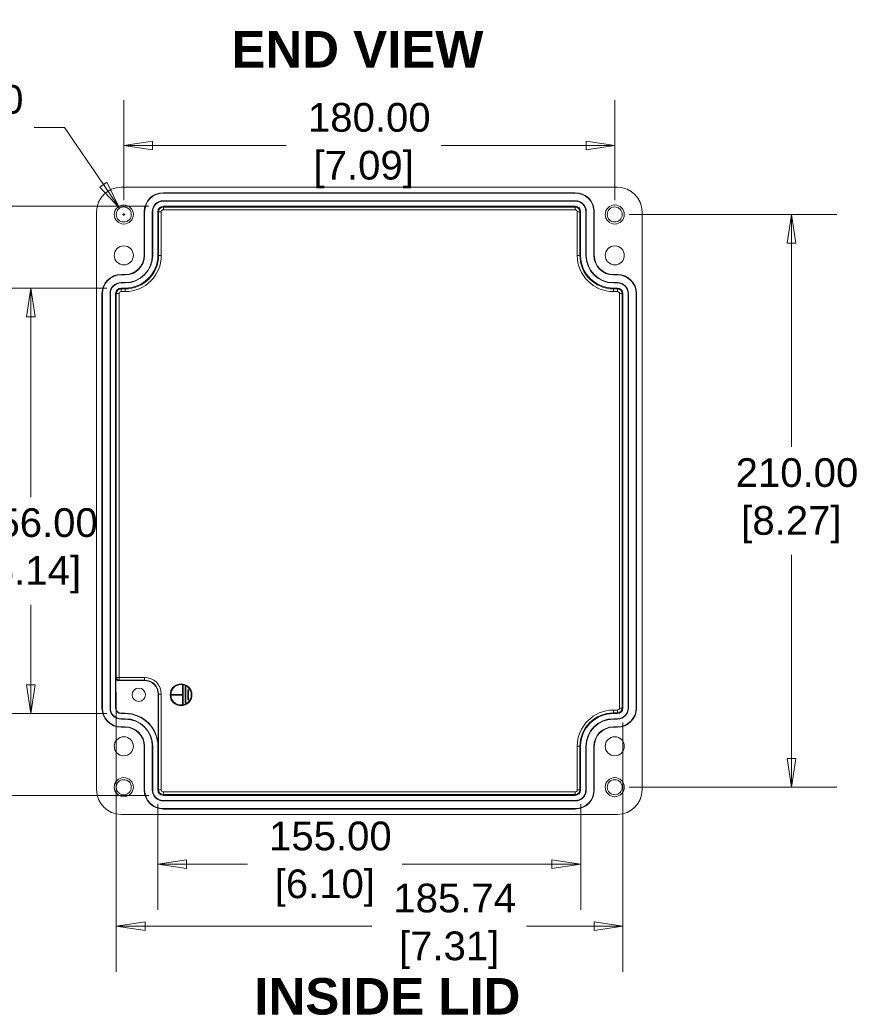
# Model space of a CAD drawing. Header units: millimetres. Extents: x 31 to 1440, y 31 to 1105.
# Tile 4 of 7: x 578 to 886, y 362 to 723. Entities that reach past the tile are written whole.
import ezdxf

# ---------------------------------------------------------------- set-up
doc = ezdxf.new("R2010")
doc.units = ezdxf.units.MM
doc.header["$LTSCALE"] = 5.263158
for name, color, linetype, lineweight in [('Dimension (ANSI)', 7, 'Continuous', 9), ('Symbol (ANSI)', 7, 'Continuous', 9), ('Visible (ANSI)', 7, 'Continuous', 9), ('Visible Narrow (ANSI)', 7, 'Continuous', 9)]:
    doc.layers.add(name, color=color, linetype=linetype, lineweight=lineweight)
doc.styles.add('Label Text (ANSI)', font='arialbd.ttf')
doc.styles.add('Note Text (ANSI)', font='arial.ttf')
doc.dimstyles.new('Default - mm (ANSI)', dxfattribs={"dimscale": 5.263158, "dimtxt": 2, "dimasz": 2, "dimexe": 3.175, "dimexo": 1, "dimgap": 0.8, "dimtad": 0, "dimtih": 1, "dimtoh": 1, "dimrnd": 1e-08, "dimzin": 4, "dimdsep": 46, "dimtxsty": 'Note Text (ANSI)', "dimblk": 'Filled-1', "dimcen": 0.09, "dimdle": 10, "dimclrd": 256, "dimclre": 256, "dimclrt": 256, "dimadec": 1, "dimazin": 0, "dimtfac": 1.524, "dimtofl": 0, "dimtmove": 0, "dimatfit": 3, "dimfxl": 0, "dimtolj": 1, "dimtzin": 0, "dimlwd": -1, "dimlwe": -1, "dimarcsym": 0})

# ---------------------------------------------------------------- blocks, each defined once
blk = doc.blocks.new('Filled-1')
at = {"color": 0}
for p, q in [((0, 0), (-1, 0.15)), ((-1, 0.15), (-1, -0.15)), ((-1, 0), (0, 0)), ((-1, -0.15), (0, 0))]:
    blk.add_line(p, q, dxfattribs=at)
at = {"color": 0, "flags": 128}
blk.add_lwpolyline([(-1, -0.15), (0, 0), (-1, 0.15), (-1, -0.15)], dxfattribs=at)
at = {"color": 0}
blk.add_solid([(-1, -0.15), (0, 0), (-1, 0.15), (-1, -0.15)], dxfattribs=at)
blk = doc.blocks.new('*D23')
at = {"layer": 'Defpoints', "color": 0, "transparency": 16777216}
for p in [(630.78, 654.67), (550.11, 438.67), (630.78, 438.67)]:
    blk.add_point(p, dxfattribs=at)
at = {"layer": 'Dimension (ANSI)', "transparency": 16777216}
for p, q in [((625.51, 654.67), (533.4, 654.67)), ((550.11, 644.14), (550.11, 585.22)), ((550.11, 449.19), (550.11, 545.72)), ((625.51, 438.67), (533.4, 438.67))]:
    blk.add_line(p, q, dxfattribs=at)
at = {"layer": 'Dimension (ANSI)', "transparency": 16777216, "xscale": 10.52631578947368, "yscale": 10.52631578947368, "zscale": 10.52631578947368}
for p, rotation in [((550.11, 654.67), 90), ((550.11, 438.67), 270)]:
    blk.add_blockref('Filled-1', p, dxfattribs=dict(at, rotation=rotation))
at = {"layer": 'Dimension (ANSI)', "transparency": 16777216, "insert": (550.11, 565.47), "char_height": 10.5263, "attachment_point": 5, "style": 'Note Text (ANSI)'}
blk.add_mtext('\\A1; 216.00\\P[8.50]', dxfattribs=at)
blk = doc.blocks.new('*D24')
at = {"layer": 'Defpoints', "color": 0, "transparency": 16777216}
for p in [(582.21, 624.67), (615.28, 624.67), (615.28, 468.67)]:
    blk.add_point(p, dxfattribs=at)
at = {"layer": 'Dimension (ANSI)', "transparency": 16777216}
for p, q in [((610.01, 624.67), (565.5, 624.67)), ((582.21, 614.14), (582.21, 548.07)), ((582.21, 479.19), (582.21, 508.57)), ((610.01, 468.67), (565.5, 468.67))]:
    blk.add_line(p, q, dxfattribs=at)
at = {"layer": 'Dimension (ANSI)', "transparency": 16777216, "xscale": 10.52631578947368, "yscale": 10.52631578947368, "zscale": 10.52631578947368}
for p, rotation in [((582.21, 624.67), 90), ((582.21, 468.67), 270)]:
    blk.add_blockref('Filled-1', p, dxfattribs=dict(at, rotation=rotation))
at = {"layer": 'Dimension (ANSI)', "transparency": 16777216, "insert": (582.21, 528.32), "char_height": 10.5263, "attachment_point": 5, "style": 'Note Text (ANSI)'}
blk.add_mtext('\\A1; 156.00\\P[6.14]', dxfattribs=at)
blk = doc.blocks.new('*D25')
at = {"layer": 'Defpoints', "color": 0, "transparency": 16777216}
for p in [(613.54, 481.93), (799.28, 470.67), (799.28, 390.67)]:
    blk.add_point(p, dxfattribs=at)
at = {"layer": 'Dimension (ANSI)', "transparency": 16777216}
for p, q in [((613.54, 476.66), (613.54, 373.96)), ((799.28, 465.4), (799.28, 373.96)), ((624.07, 390.67), (707.17, 390.67)), ((788.75, 390.67), (763.94, 390.67))]:
    blk.add_line(p, q, dxfattribs=at)
at = {"layer": 'Dimension (ANSI)', "transparency": 16777216, "xscale": 10.52631578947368, "yscale": 10.52631578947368, "zscale": 10.52631578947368, "rotation": 180}
blk.add_blockref('Filled-1', (613.54, 390.67), dxfattribs=at)
at = {"layer": 'Dimension (ANSI)', "transparency": 16777216, "xscale": 10.52631578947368, "yscale": 10.52631578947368, "zscale": 10.52631578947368}
blk.add_blockref('Filled-1', (799.28, 390.67), dxfattribs=at)
at = {"layer": 'Dimension (ANSI)', "transparency": 16777216, "insert": (735.56, 390.67), "char_height": 10.5263, "attachment_point": 5, "style": 'Note Text (ANSI)'}
blk.add_mtext('\\A1; 185.74\\P[7.31]', dxfattribs=at)
blk = doc.blocks.new('*D26')
at = {"layer": 'Defpoints', "color": 0, "transparency": 16777216}
for p in [(628.78, 440.67), (783.78, 440.67), (783.78, 413.42)]:
    blk.add_point(p, dxfattribs=at)
at = {"layer": 'Dimension (ANSI)', "transparency": 16777216}
for p, q in [((628.78, 435.4), (628.78, 396.71)), ((783.78, 435.4), (783.78, 396.71)), ((639.3, 413.42), (661.59, 413.42)), ((773.25, 413.42), (718.37, 413.42))]:
    blk.add_line(p, q, dxfattribs=at)
at = {"layer": 'Dimension (ANSI)', "transparency": 16777216, "xscale": 10.52631578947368, "yscale": 10.52631578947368, "zscale": 10.52631578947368, "rotation": 180}
blk.add_blockref('Filled-1', (628.78, 413.42), dxfattribs=at)
at = {"layer": 'Dimension (ANSI)', "transparency": 16777216, "xscale": 10.52631578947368, "yscale": 10.52631578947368, "zscale": 10.52631578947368}
blk.add_blockref('Filled-1', (783.78, 413.42), dxfattribs=at)
at = {"layer": 'Dimension (ANSI)', "transparency": 16777216, "insert": (689.98, 413.42), "char_height": 10.5263, "attachment_point": 5, "style": 'Note Text (ANSI)'}
blk.add_mtext('\\A1; 155.00\\P[6.10]', dxfattribs=at)
blk = doc.blocks.new('*D27')
at = {"layer": 'Defpoints', "color": 0, "transparency": 16777216}
for p in [(796.28, 651.67), (796.28, 441.67), (861.04, 441.67)]:
    blk.add_point(p, dxfattribs=at)
at = {"layer": 'Dimension (ANSI)', "transparency": 16777216}
for p, q in [((801.54, 651.67), (877.75, 651.67)), ((861.04, 641.14), (861.04, 566.42)), ((861.04, 452.19), (861.04, 526.92)), ((801.54, 441.67), (877.75, 441.67))]:
    blk.add_line(p, q, dxfattribs=at)
at = {"layer": 'Dimension (ANSI)', "transparency": 16777216, "xscale": 10.52631578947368, "yscale": 10.52631578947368, "zscale": 10.52631578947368}
for p, rotation in [((861.04, 651.67), 90), ((861.04, 441.67), 270)]:
    blk.add_blockref('Filled-1', p, dxfattribs=dict(at, rotation=rotation))
at = {"layer": 'Dimension (ANSI)', "transparency": 16777216, "insert": (861.04, 546.67), "char_height": 10.5263, "attachment_point": 5, "style": 'Note Text (ANSI)'}
blk.add_mtext('\\A1; 210.00\\P[8.27]', dxfattribs=at)
blk = doc.blocks.new('*D28')
at = {"layer": 'Defpoints', "color": 0, "transparency": 16777216}
for p in [(616.28, 676.93), (616.28, 651.67), (796.28, 651.67)]:
    blk.add_point(p, dxfattribs=at)
at = {"layer": 'Dimension (ANSI)', "transparency": 16777216}
for p, q in [((616.28, 656.93), (616.28, 693.65)), ((796.28, 656.93), (796.28, 693.65)), ((626.8, 676.93), (675.85, 676.93)), ((785.75, 676.93), (732.63, 676.93))]:
    blk.add_line(p, q, dxfattribs=at)
at = {"layer": 'Dimension (ANSI)', "transparency": 16777216, "xscale": 10.52631578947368, "yscale": 10.52631578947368, "zscale": 10.52631578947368, "rotation": 180}
blk.add_blockref('Filled-1', (616.28, 676.93), dxfattribs=at)
at = {"layer": 'Dimension (ANSI)', "transparency": 16777216, "xscale": 10.52631578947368, "yscale": 10.52631578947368, "zscale": 10.52631578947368}
blk.add_blockref('Filled-1', (796.28, 676.93), dxfattribs=at)
at = {"layer": 'Dimension (ANSI)', "transparency": 16777216, "insert": (704.24, 676.93), "char_height": 10.5263, "attachment_point": 5, "style": 'Note Text (ANSI)'}
blk.add_mtext('\\A1; 180.00\\P[7.09]', dxfattribs=at)
blk = doc.blocks.new('*D37')
at = {"layer": 'Defpoints', "color": 0, "transparency": 16777216}
for p in [(614.72, 653.94), (617.83, 649.4)]:
    blk.add_point(p, dxfattribs=at)
at = {"layer": 'Dimension (ANSI)', "transparency": 16777216}
for p, q in [((583.38, 683.51), (594.49, 683.51)), ((594.49, 683.51), (608.78, 662.62)), ((615.8, 651.67), (616.75, 651.67)), ((616.28, 651.19), (616.28, 652.14))]:
    blk.add_line(p, q, dxfattribs=at)
at = {"layer": 'Dimension (ANSI)', "transparency": 16777216, "xscale": 10.52631578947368, "yscale": 10.52631578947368, "zscale": 10.52631578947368, "rotation": 304.3727938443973}
blk.add_blockref('Filled-1', (614.72, 653.94), dxfattribs=at)
at = {"layer": 'Dimension (ANSI)', "transparency": 16777216, "insert": (557.45, 683.51), "char_height": 10.526, "attachment_point": 5, "style": 'Note Text (ANSI)'}
blk.add_mtext('\\A1; ∅5.50\\P[.22]', dxfattribs=at)

msp = doc.modelspace()

# ---------------------------------------------------------------- linework, layer by layer
at = {"layer": 'Visible (ANSI)'}
for p, q in [((615.277, 661.666), (797.277, 661.666)), ((630.777, 659.666), (781.777, 659.666)), ((781.777, 659.526), (630.777, 659.526)), ((781.777, 656.706), (630.777, 656.706)), ((781.777, 656.566), (630.777, 656.566)), ((630.777, 654.666), (781.777, 654.666)), ((606.277, 440.666), (606.277, 652.666)), ((623.777, 636.666), (623.777, 652.666)), ((623.917, 652.666), (623.917, 636.666)), ((626.737, 652.666), (626.737, 636.666)), ((626.877, 652.666), (626.877, 636.666)), ((628.777, 636.666), (628.777, 652.666)), ((783.777, 652.666), (783.777, 636.666)), ((785.677, 636.666), (785.677, 652.666)), ((785.817, 636.666), (785.817, 652.666)), ((788.637, 636.666), (788.637, 652.666)), ((788.777, 652.666), (788.777, 636.666)), ((806.277, 652.666), (806.277, 440.666)), ((615.277, 629.666), (616.777, 629.666)), ((616.777, 629.526), (615.277, 629.526)), ((795.777, 629.666), (797.277, 629.666)), ((797.277, 629.526), (795.777, 629.526)), ((616.777, 626.706), (615.277, 626.706)), ((616.777, 626.566), (615.277, 626.566)), ((615.277, 624.666), (616.777, 624.666)), ((797.277, 626.706), (795.777, 626.706)), ((797.277, 626.566), (795.777, 626.566)), ((795.777, 624.666), (797.277, 624.666)), ((608.277, 470.666), (608.277, 622.666)), ((608.417, 622.666), (608.417, 470.666)), ((611.237, 622.666), (611.237, 470.666)), ((611.377, 622.666), (611.377, 470.666)), ((613.277, 470.666), (613.277, 622.666)), ((799.277, 622.666), (799.277, 470.666)), ((801.177, 470.666), (801.177, 622.666)), ((801.317, 470.666), (801.317, 622.666)), ((804.137, 470.666), (804.137, 622.666)), ((804.277, 622.666), (804.277, 470.666)), ((613.364, 470.666), (613.364, 481.753)), ((623.864, 480.753), (614.364, 480.753)), ((637.764, 475.678), (637.764, 478.953)), ((637.773, 472.153), (637.773, 478.953)), ((637.864, 479.053), (637.914, 479.053)), ((637.864, 479.044), (637.914, 479.044)), ((638.006, 478.953), (638.006, 472.153)), ((638.014, 478.953), (638.014, 472.153)), ((638.764, 472.653), (638.764, 478.453)), ((638.773, 472.653), (638.773, 478.453)), ((638.864, 478.553), (638.914, 478.553)), ((638.864, 478.544), (638.914, 478.544)), ((639.006, 478.453), (639.006, 472.653)), ((639.014, 478.453), (639.014, 472.653)), ((639.764, 473.803), (639.764, 477.303)), ((639.773, 473.803), (639.773, 477.303)), ((639.864, 477.403), (639.914, 477.403)), ((639.864, 477.394), (639.914, 477.394)), ((640.006, 477.303), (640.006, 473.803)), ((640.014, 477.303), (640.014, 473.803)), ((628.864, 456.666), (628.864, 475.753)), ((633.764, 475.528), (633.764, 475.578)), ((633.773, 475.528), (633.773, 475.578)), ((633.864, 475.678), (637.764, 475.678)), ((633.864, 475.669), (637.756, 475.669)), ((637.756, 475.437), (633.864, 475.437)), ((637.764, 475.428), (633.864, 475.428)), ((637.764, 475.678), (637.756, 475.669)), ((637.756, 475.669), (637.756, 475.437)), ((637.764, 475.428), (637.756, 475.437)), ((637.764, 475.428), (637.764, 475.678)), ((637.764, 472.153), (637.764, 475.428)), ((639.914, 473.712), (639.864, 473.712)), ((639.914, 473.703), (639.864, 473.703)), ((637.914, 472.062), (637.864, 472.062)), ((637.914, 472.053), (637.864, 472.053)), ((638.914, 472.562), (638.864, 472.562)), ((638.914, 472.553), (638.864, 472.553)), ((616.777, 468.753), (615.277, 468.753)), ((616.777, 468.666), (615.277, 468.666)), ((615.277, 466.766), (616.777, 466.766)), ((615.277, 466.626), (616.777, 466.626)), ((797.277, 468.666), (795.777, 468.666)), ((795.777, 466.766), (797.277, 466.766)), ((795.777, 466.626), (797.277, 466.626)), ((615.277, 463.806), (616.777, 463.806)), ((616.777, 463.666), (615.277, 463.666)), ((795.777, 463.806), (797.277, 463.806)), ((797.277, 463.666), (795.777, 463.666)), ((623.777, 440.666), (623.777, 456.666)), ((623.917, 456.666), (623.917, 440.666)), ((626.737, 456.666), (626.737, 440.666)), ((626.877, 456.666), (626.877, 440.666)), ((628.777, 440.666), (628.777, 456.666)), ((783.777, 456.666), (783.777, 440.666)), ((785.677, 440.666), (785.677, 456.666)), ((785.817, 440.666), (785.817, 456.666)), ((788.637, 440.666), (788.637, 456.666)), ((788.777, 456.666), (788.777, 440.666)), ((781.777, 438.666), (630.777, 438.666)), ((630.777, 436.766), (781.777, 436.766)), ((630.777, 436.626), (781.777, 436.626)), ((630.777, 433.806), (781.777, 433.806)), ((781.777, 433.666), (630.777, 433.666)), ((797.277, 431.666), (615.277, 431.666))]:
    msp.add_line(p, q, dxfattribs=at)
for centre, radius in [((616.277, 651.666), 3.5), ((616.277, 651.666), 2.75), ((796.277, 651.666), 3.5), ((796.277, 651.666), 2.75), ((616.277, 636.666), 3.5), ((796.277, 636.666), 3.5), ((621.764, 475.553), 2.458), ((637.264, 475.553), 4), ((637.264, 475.553), 3.991), ((637.264, 475.553), 3.759), ((637.264, 475.553), 3.75), ((616.277, 456.666), 3.5), ((796.277, 456.666), 3.5), ((616.277, 441.666), 3.5), ((616.277, 441.666), 2.75), ((796.277, 441.666), 3.5), ((796.277, 441.666), 2.75)]:
    msp.add_circle(centre, radius, dxfattribs=at)
for centre, radius, start, end in [((615.277, 652.666), 9, 90, 180), ((797.277, 652.666), 9, 0, 90), ((630.777, 652.666), 7, 90, 180), ((630.777, 652.666), 6.86, 90, 180), ((781.777, 652.666), 7, 0, 90), ((781.777, 652.666), 6.86, 0, 90), ((630.777, 652.666), 4.04, 90, 180), ((630.777, 652.666), 3.9, 90, 180), ((630.777, 652.666), 2, 90, 180), ((781.777, 652.666), 4.04, 0, 90), ((781.777, 652.666), 3.9, 0, 90), ((781.777, 652.666), 2, 0, 90), ((616.777, 636.666), 12, 270, 0), ((616.777, 636.666), 9.96, 270, 0), ((616.777, 636.666), 10.1, 270, 0), ((616.777, 636.666), 7.14, 270, 0), ((616.777, 636.666), 7, 270, 0), ((795.777, 636.666), 12, 180, 270), ((795.777, 636.666), 10.1, 180, 270), ((795.777, 636.666), 9.96, 180, 270), ((795.777, 636.666), 7.14, 180, 270), ((795.777, 636.666), 7, 180, 270), ((615.277, 622.666), 7, 90, 180), ((615.277, 622.666), 6.86, 90, 180), ((797.277, 622.666), 7, 0, 90), ((797.277, 622.666), 6.86, 0, 90), ((615.277, 622.666), 4.04, 90, 180), ((615.277, 622.666), 3.9, 90, 180), ((615.277, 622.666), 2, 90, 180), ((797.277, 622.666), 4.04, 0, 90), ((797.277, 622.666), 3.9, 0, 90), ((797.277, 622.666), 2, 0, 90), ((623.864, 475.753), 5, 0, 90), ((637.864, 478.953), 0.1, 90, 180), ((637.864, 478.953), 0.0913, 90, 180), ((637.914, 478.953), 0.1, 0, 90), ((637.914, 478.953), 0.0913, 0, 90), ((638.864, 478.453), 0.1, 90, 180), ((638.864, 478.453), 0.0913, 90, 180), ((638.914, 478.453), 0.1, 0, 90), ((638.914, 478.453), 0.0913, 0, 90), ((639.864, 477.303), 0.1, 90, 180), ((639.864, 477.303), 0.0913, 90, 180), ((639.914, 477.303), 0.1, 0, 90), ((639.914, 477.303), 0.0913, 0, 90), ((633.864, 475.578), 0.1, 90, 180), ((633.864, 475.528), 0.1, 180, 270), ((633.864, 475.578), 0.0913, 90, 180), ((633.864, 475.528), 0.0913, 180, 270), ((639.864, 473.803), 0.1, 180, 270), ((639.864, 473.803), 0.0913, 180, 270), ((639.914, 473.803), 0.0913, 270, 0), ((639.914, 473.803), 0.1, 270, 0), ((615.277, 470.666), 7, 180, 270), ((615.277, 470.666), 6.86, 180, 270), ((615.277, 470.666), 4.04, 180, 270), ((615.277, 470.666), 3.9, 180, 270), ((615.277, 470.666), 2, 180, 270), ((615.277, 470.666), 1.913, 180, 270), ((637.864, 472.153), 0.1, 180, 270), ((637.864, 472.153), 0.0913, 180, 270), ((637.914, 472.153), 0.0913, 270, 0), ((637.914, 472.153), 0.1, 270, 0), ((638.864, 472.653), 0.1, 180, 270), ((638.864, 472.653), 0.0913, 180, 270), ((638.914, 472.653), 0.0913, 270, 0), ((638.914, 472.653), 0.1, 270, 0), ((797.277, 470.666), 2, 270, 0), ((797.277, 470.666), 4.04, 270, 0), ((797.277, 470.666), 3.9, 270, 0), ((797.277, 470.666), 6.86, 270, 0), ((797.277, 470.666), 7, 270, 0), ((616.777, 456.666), 12.087, 0, 90), ((616.777, 456.666), 12, 0, 90), ((616.777, 456.666), 10.1, 0, 90), ((616.777, 456.666), 9.96, 0, 90), ((795.777, 456.666), 12, 90, 180), ((795.777, 456.666), 10.1, 90, 180), ((795.777, 456.666), 9.96, 90, 180), ((616.777, 456.666), 7.14, 0, 90), ((616.777, 456.666), 7, 0, 90), ((795.777, 456.666), 7.14, 90, 180), ((795.777, 456.666), 7, 90, 180), ((615.277, 440.666), 9, 180, 270), ((630.777, 440.666), 7, 180, 270), ((630.777, 440.666), 6.86, 180, 270), ((630.777, 440.666), 4.04, 180, 270), ((630.777, 440.666), 3.9, 180, 270), ((630.777, 440.666), 2, 180, 270), ((781.777, 440.666), 2, 270, 0), ((781.777, 440.666), 4.04, 270, 0), ((781.777, 440.666), 3.9, 270, 0), ((781.777, 440.666), 6.86, 270, 0), ((781.777, 440.666), 7, 270, 0), ((797.277, 440.666), 9, 270, 0)]:
    msp.add_arc(centre, radius, start, end, dxfattribs=at)
msp.add_ellipse((614.365, 481.753), major_axis=(-0.707, -0.707), ratio=0.9996955, start_param=5.4979394, end_param=7.0684312, dxfattribs=at)
at = {"layer": 'Visible Narrow (ANSI)'}
for p, q in [((630.777, 659.666), (630.777, 659.526)), ((781.777, 659.666), (781.777, 659.526)), ((630.777, 656.566), (630.777, 656.706)), ((630.777, 654.666), (630.777, 654.404)), ((630.777, 653.404), (630.777, 654.404)), ((781.777, 654.404), (630.777, 654.404)), ((781.777, 656.566), (781.777, 656.706)), ((781.777, 654.666), (781.777, 654.404)), ((781.777, 653.404), (781.777, 654.404)), ((623.777, 652.666), (623.917, 652.666)), ((626.877, 652.666), (626.737, 652.666)), ((628.777, 652.666), (629.039, 652.666)), ((630.039, 652.666), (629.039, 652.666)), ((629.039, 652.666), (629.039, 636.666)), ((630.039, 636.666), (630.039, 652.666)), ((630.777, 653.404), (781.777, 653.404)), ((782.515, 652.666), (782.515, 636.666)), ((782.515, 652.666), (783.515, 652.666)), ((783.515, 636.666), (783.515, 652.666)), ((783.777, 652.666), (783.515, 652.666)), ((785.677, 652.666), (785.817, 652.666)), ((788.777, 652.666), (788.637, 652.666)), ((623.777, 636.666), (623.917, 636.666)), ((626.877, 636.666), (626.737, 636.666)), ((628.777, 636.666), (629.039, 636.666)), ((630.039, 636.666), (629.039, 636.666)), ((782.515, 636.666), (783.515, 636.666)), ((783.777, 636.666), (783.515, 636.666)), ((785.677, 636.666), (785.817, 636.666)), ((788.777, 636.666), (788.637, 636.666)), ((615.277, 629.666), (615.277, 629.526)), ((616.777, 629.666), (616.777, 629.526)), ((795.777, 629.666), (795.777, 629.526)), ((797.277, 629.666), (797.277, 629.526)), ((615.277, 626.566), (615.277, 626.706)), ((615.277, 624.666), (615.277, 624.404)), ((616.777, 626.566), (616.777, 626.706)), ((616.777, 624.666), (616.777, 624.404)), ((795.777, 626.566), (795.777, 626.706)), ((795.777, 624.666), (795.777, 624.404)), ((797.277, 626.566), (797.277, 626.706)), ((797.277, 624.666), (797.277, 624.404)), ((608.277, 622.666), (608.417, 622.666)), ((611.377, 622.666), (611.237, 622.666)), ((613.277, 622.666), (613.539, 622.666)), ((614.539, 622.666), (613.539, 622.666)), ((613.539, 622.666), (613.539, 481.928)), ((614.539, 481.928), (614.539, 622.666)), ((615.277, 623.404), (615.277, 624.404)), ((616.777, 624.404), (615.277, 624.404)), ((615.277, 623.404), (616.777, 623.404)), ((616.777, 623.404), (616.777, 624.404)), ((795.777, 624.404), (795.777, 623.404)), ((797.277, 624.404), (795.777, 624.404)), ((795.777, 623.404), (797.277, 623.404)), ((797.277, 624.404), (797.277, 623.404)), ((798.015, 622.666), (798.015, 470.666)), ((799.015, 622.666), (798.015, 622.666)), ((799.015, 470.666), (799.015, 622.666)), ((799.277, 622.666), (799.015, 622.666)), ((801.177, 622.666), (801.317, 622.666)), ((804.277, 622.666), (804.137, 622.666)), ((613.539, 481.928), (613.364, 481.753)), ((614.539, 481.928), (613.539, 481.928)), ((614.364, 480.753), (614.539, 480.928)), ((623.864, 481.928), (614.539, 481.928)), ((614.539, 480.928), (614.539, 481.928)), ((614.539, 480.928), (623.864, 480.928)), ((623.864, 481.928), (623.864, 480.928)), ((623.864, 480.753), (623.864, 480.928)), ((637.764, 478.953), (637.773, 478.953)), ((637.864, 479.053), (637.864, 479.044)), ((637.914, 479.053), (637.914, 479.044)), ((638.014, 478.953), (638.006, 478.953)), ((638.764, 478.453), (638.773, 478.453)), ((638.864, 478.553), (638.864, 478.544)), ((638.914, 478.553), (638.914, 478.544)), ((639.014, 478.453), (639.006, 478.453)), ((639.764, 477.303), (639.773, 477.303)), ((639.864, 477.403), (639.864, 477.394)), ((639.914, 477.403), (639.914, 477.394)), ((640.014, 477.303), (640.006, 477.303)), ((628.864, 475.753), (629.039, 475.753)), ((630.039, 475.753), (629.039, 475.753)), ((629.039, 475.753), (629.039, 440.666)), ((630.039, 440.666), (630.039, 475.753)), ((633.764, 475.578), (633.773, 475.578)), ((633.764, 475.528), (633.773, 475.528)), ((633.864, 475.678), (633.864, 475.669)), ((633.864, 475.428), (633.864, 475.437)), ((639.764, 473.803), (639.773, 473.803)), ((639.864, 473.703), (639.864, 473.712)), ((639.914, 473.703), (639.914, 473.712)), ((640.014, 473.803), (640.006, 473.803)), ((608.277, 470.666), (608.417, 470.666)), ((611.377, 470.666), (611.237, 470.666)), ((613.277, 470.666), (613.364, 470.666)), ((637.764, 472.153), (637.773, 472.153)), ((637.864, 472.053), (637.864, 472.062)), ((637.914, 472.053), (637.914, 472.062)), ((638.014, 472.153), (638.006, 472.153)), ((638.764, 472.653), (638.773, 472.653)), ((638.864, 472.553), (638.864, 472.562)), ((638.914, 472.553), (638.914, 472.562)), ((639.014, 472.653), (639.006, 472.653)), ((797.277, 469.928), (795.777, 469.928)), ((795.777, 468.928), (795.777, 469.928)), ((797.277, 468.928), (797.277, 469.928)), ((799.015, 470.666), (798.015, 470.666)), ((799.277, 470.666), (799.015, 470.666)), ((801.177, 470.666), (801.317, 470.666)), ((804.277, 470.666), (804.137, 470.666)), ((615.277, 468.666), (615.277, 468.753)), ((615.277, 466.766), (615.277, 466.626)), ((616.777, 468.666), (616.777, 468.753)), ((616.777, 466.766), (616.777, 466.626)), ((795.777, 468.928), (797.277, 468.928)), ((795.777, 468.666), (795.777, 468.928)), ((795.777, 466.766), (795.777, 466.626)), ((797.277, 468.666), (797.277, 468.928)), ((797.277, 466.766), (797.277, 466.626)), ((615.277, 463.666), (615.277, 463.806)), ((616.777, 463.666), (616.777, 463.806)), ((795.777, 463.666), (795.777, 463.806)), ((797.277, 463.666), (797.277, 463.806)), ((623.777, 456.666), (623.917, 456.666)), ((626.877, 456.666), (626.737, 456.666)), ((628.777, 456.666), (628.864, 456.666)), ((782.515, 456.666), (782.515, 440.666)), ((783.515, 456.666), (782.515, 456.666)), ((783.515, 440.666), (783.515, 456.666)), ((783.777, 456.666), (783.515, 456.666)), ((785.677, 456.666), (785.817, 456.666)), ((788.777, 456.666), (788.637, 456.666)), ((623.777, 440.666), (623.917, 440.666)), ((626.877, 440.666), (626.737, 440.666)), ((628.777, 440.666), (629.039, 440.666)), ((629.039, 440.666), (630.039, 440.666)), ((783.515, 440.666), (782.515, 440.666)), ((783.777, 440.666), (783.515, 440.666)), ((785.677, 440.666), (785.817, 440.666)), ((788.777, 440.666), (788.637, 440.666)), ((781.777, 439.928), (630.777, 439.928)), ((630.777, 438.928), (630.777, 439.928)), ((630.777, 438.928), (781.777, 438.928)), ((630.777, 438.666), (630.777, 438.928)), ((781.777, 438.928), (781.777, 439.928)), ((781.777, 438.666), (781.777, 438.928)), ((630.777, 436.766), (630.777, 436.626)), ((630.777, 433.666), (630.777, 433.806)), ((781.777, 436.766), (781.777, 436.626)), ((781.777, 433.666), (781.777, 433.806))]:
    msp.add_line(p, q, dxfattribs=at)
for centre, radius, start, end in [((630.777, 652.666), 1.738, 90, 180), ((781.777, 652.666), 1.738, 0, 90), ((630.777, 652.666), 0.738, 90, 180), ((781.777, 652.666), 0.738, 0, 90), ((616.777, 636.666), 13.262, 270, 0), ((616.777, 636.666), 12.262, 270, 0), ((795.777, 636.666), 13.262, 180, 270), ((795.777, 636.666), 12.262, 180, 270), ((615.277, 622.666), 1.738, 90, 180), ((615.277, 622.666), 0.738, 90, 180), ((797.277, 622.666), 1.738, 0, 90), ((797.277, 622.666), 0.738, 0, 90), ((623.864, 475.753), 6.175, 0, 90), ((623.864, 475.753), 5.175, 0, 90), ((795.777, 456.666), 13.262, 90, 180), ((797.277, 470.666), 0.738, 270, 0), ((797.277, 470.666), 1.738, 270, 0), ((795.777, 456.666), 12.262, 90, 180), ((630.777, 440.666), 1.738, 180, 270), ((630.777, 440.666), 0.738, 180, 270), ((781.777, 440.666), 0.738, 270, 0), ((781.777, 440.666), 1.738, 270, 0)]:
    msp.add_arc(centre, radius, start, end, dxfattribs=at)
msp.add_ellipse((614.539, 481.928), major_axis=(-0.707, 0.707), ratio=0.9996955, start_param=0.7855505, end_param=2.3560422, dxfattribs=at)

# ---------------------------------------------------------------- texts
at = {"layer": 'Symbol (ANSI)', "char_height": 13.3684, "attachment_point": 7, "line_spacing_factor": 0.25, "style": 'Label Text (ANSI)'}
for s, insert in [('END VIEW', (655.767, 705.555)), ('INSIDE LID', (664.153, 358.11))]:
    msp.add_mtext(s, dxfattribs=dict(at, insert=insert))

# ---------------------------------------------------------------- dimensions: what is measured, and where the dimension line sits
at = {"layer": 'Dimension (ANSI)'}
dim = msp.add_diameter_dim_2p(p1=(617.83, 649.396), p2=(614.724, 653.936), text=' <>\\X[.22]', dimstyle='Default - mm (ANSI)', override={"dimgap": 0.8, "dimdec": 2, "dimlfac": 1, "dimpost": '\\X', "dimtol": 0, "dimlim": 0, "dimtp": 0, "dimtm": 0, "dimtdec": 2}, dxfattribs=at)
dim.commit()
dim.dimension.update_dxf_attribs({"geometry": '*D37', "text_midpoint": (557.447, 683.514), "dimtype": 163})
for base, p1, p2, angle, text, override, picture, middle in [((616.277, 676.935), (796.277, 651.666), (616.277, 651.666), 180, ' <>\\X[7.09]', {"dimgap": 0.8, "dimtih": 0, "dimtoh": 0, "dimdec": 2, "dimpost": '\\X', "dimtol": 0, "dimlim": 0, "dimtp": 0, "dimtm": 0, "dimtdec": 2, "dimatfit": 1}, '*D28', (704.236, 676.935)), ((550.113, 438.666), (630.777, 654.666), (630.777, 438.666), 90, ' <>\\X[8.50]', {"dimgap": 0.8, "dimdec": 2, "dimpost": '\\X', "dimtol": 0, "dimlim": 0, "dimtp": 0, "dimtm": 0, "dimtdec": 2, "dimatfit": 1}, '*D23', (550.113, 565.475)), ((861.04, 441.666), (796.277, 651.666), (796.277, 441.666), 90, ' <>\\X[8.27]', {"dimgap": 0.8, "dimdec": 2, "dimpost": '\\X', "dimtol": 0, "dimlim": 0, "dimtp": 0, "dimtm": 0, "dimtdec": 2, "dimatfit": 1}, '*D27', (861.04, 546.666)), ((582.21, 624.666), (615.277, 468.666), (615.277, 624.666), 90, ' <>\\X[6.14]', {"dimgap": 0.8, "dimdec": 2, "dimpost": '\\X', "dimtol": 0, "dimlim": 0, "dimtp": 0, "dimtm": 0, "dimtdec": 2, "dimatfit": 1}, '*D24', (582.21, 528.322)), ((799.277, 390.666), (613.539, 481.928), (799.277, 470.666), 180, ' <>\\X[7.31]', {"dimgap": 0.8, "dimtih": 0, "dimtoh": 0, "dimdec": 2, "dimpost": '\\X', "dimtol": 0, "dimlim": 0, "dimtp": 0, "dimtm": 0, "dimtdec": 2, "dimatfit": 1}, '*D25', (735.558, 390.666)), ((783.777, 413.422), (628.777, 440.666), (783.777, 440.666), 180, ' <>\\X[6.10]', {"dimgap": 0.8, "dimtih": 0, "dimtoh": 0, "dimdec": 2, "dimpost": '\\X', "dimtol": 0, "dimlim": 0, "dimtp": 0, "dimtm": 0, "dimtdec": 2, "dimatfit": 1}, '*D26', (689.984, 413.422))]:
    dim = msp.add_linear_dim(base=base, p1=p1, p2=p2, angle=angle, text=text, dimstyle='Default - mm (ANSI)', override=override, dxfattribs=at)
    dim.commit()
    dim.dimension.update_dxf_attribs({"geometry": picture, "text_midpoint": middle, "dimtype": 160})

doc.saveas('drawing.dxf')
